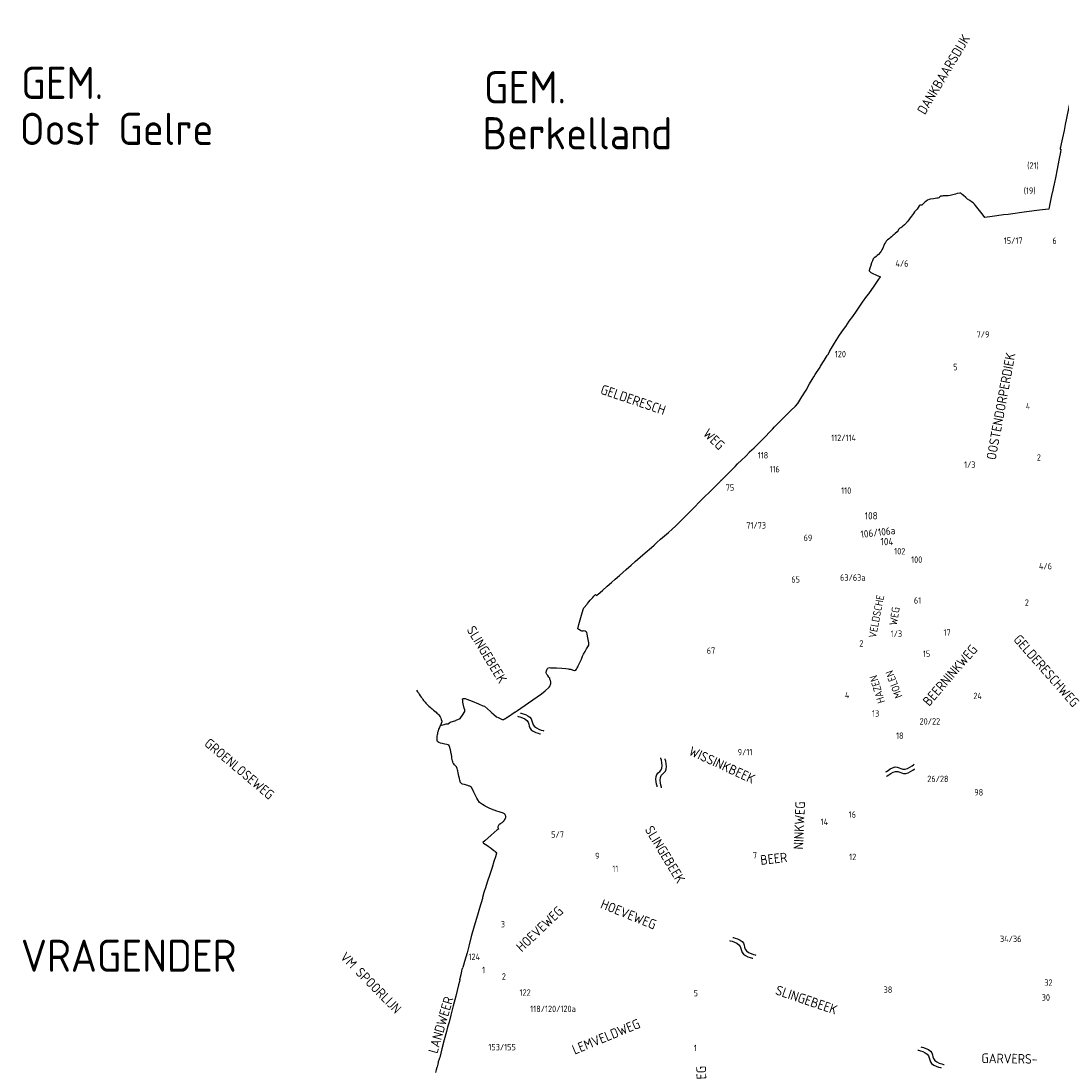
# Model space of a CAD drawing. Extents: x 240000 to 254330, y 435016 to 451025.
# Tile 17 of 25: x 240772 to 244006, y 446990 to 450252. Entities that reach past the tile are written whole.
import ezdxf

# ---------------------------------------------------------------- set-up
doc = ezdxf.new("R2010")
doc.units = 0
doc.header["$LTSCALE"] = 40
doc.header["$MEASUREMENT"] = 0
doc.layers.get('0').update_dxf_attribs({"color": 9, "linetype": 'CONTINUOUS'})
for name, color, linetype in [('ARC-D06WA', 9, 'CONTINUOUS'), ('BOU-D00', 250, 'CONTINUOUS'), ('GRE-K01GG', 9, 'CONTINUOUS'), ('SEM-D01HN', 250, 'CONTINUOUS'), ('SEM-D03ST', 250, 'CONTINUOUS'), ('SEM-D03WA', 250, 'CONTINUOUS'), ('SEM-D04ST', 250, 'CONTINUOUS')]:
    doc.layers.add(name, color=color, linetype=linetype)
doc.layers.get('BOU-D00').off()
doc.styles.add('ISO', font='ISO.shx', dxfattribs={"height": 23})

# ---------------------------------------------------------------- blocks, each defined once
blk = doc.blocks.new('HUIS')
at = {"layer": 'SEM-D01HN', "linetype": 'Continuous', "style": 'ISO'}
blk.add_attdef('HUISNUMMER', (22.2, -8.4), '', height=23, dxfattribs=at)
blk = doc.blocks.new('WAT')
for points in [[(-1.79, 0.36), (-1.72, 0.44), (-1.55, 0.62), (-1.31, 0.84), (-1.05, 1.03), (-0.79, 1.11), (-0.57, 1.03), (-0.38, 0.84), (-0.2, 0.62), (-0.01, 0.44), (0.21, 0.36), (0.47, 0.44), (0.74, 0.62), (0.98, 0.84), (1.15, 1.03), (1.21, 1.11)], [(-1.79, -0.57), (-1.72, -0.49), (-1.55, -0.3), (-1.31, -0.08), (-1.05, 0.1), (-0.79, 0.18), (-0.57, 0.1), (-0.38, -0.08), (-0.2, -0.3), (-0.01, -0.49), (0.21, -0.57), (0.47, -0.49), (0.74, -0.3), (0.98, -0.08), (1.15, 0.1), (1.21, 0.18)]]:
    blk.add_lwpolyline(points)

msp = doc.modelspace()

# ---------------------------------------------------------------- linework, layer by layer
at = {"layer": 'GRE-K01GG'}
for points in [[(244030.4, 450000), (244015.9, 449930.4), (244012.3, 449912.4), (244007.6, 449889.6), (244003.7, 449870.6)], [(244003.7, 449870.6), (244001.2, 449859.8), (244000.7, 449856.7), (244000.3, 449853.9), (244002.6, 449853.5)], [(243998.2, 449830.2), (243996.4, 449820.1), (243991.1, 449791.4), (243985.5, 449764.6), (243982.5, 449750.7), (243981.5, 449745.8)], [(244000, 449839.2), (243998.2, 449830.2)], [(244000.3, 449840.7), (244000, 449839.2)], [(244002.6, 449853.5), (244001, 449844.1), (244000.3, 449840.7)], [(243981.5, 449745.8), (243979.5, 449736.6), (243977.4, 449726.8), (243975.4, 449717.7), (243974.8, 449715.1), (243971.3, 449699.4), (243969.7, 449689), (243967.7, 449679.2)], [(243824.4, 449649.5), (243789.3, 449645.2), (243766, 449641.6), (243757.9, 449652.9), (243745.1, 449668.9), (243737.7, 449679.2), (243733.7, 449683.3), (243729.7, 449686.9), (243725.2, 449690.1), (243719.8, 449694.4), (243712.8, 449699.1), (243707.3, 449703.7), (243700.1, 449709.9), (243695.5, 449713.6), (243691.9, 449716.8), (243691.2, 449716.8), (243688.8, 449716.8), (243680.3, 449716.4), (243674.7, 449714.6), (243667, 449712.4), (243658.1, 449709.9), (243652.4, 449709.1), (243646.7, 449708.7), (243636.5, 449708.8), (243633.2, 449708.4), (243629.8, 449708), (243626.1, 449705.9), (243623, 449702.7), (243620.3, 449702.2), (243618.2, 449702), (243617.2, 449701.9), (243606.3, 449700), (243596.2, 449698.9), (243593, 449697.9), (243588.5, 449695.4), (243583.1, 449691.8), (243580.1, 449689.2), (243574.6, 449684.1), (243570.1, 449680.4), (243566.5, 449680), (243564, 449679.8), (243562.2, 449677.5), (243559, 449672.7), (243555.7, 449668), (243552.1, 449663.6), (243548.1, 449658.8), (243544.5, 449653.8), (243541.5, 449649.8), (243538.5, 449645.3), (243534.5, 449640.2)], [(243964.8, 449667.7), (243964.5, 449667.7), (243936, 449664.2), (243896, 449658.9), (243838.7, 449651.2), (243824.4, 449649.5)], [(243967.7, 449679.2), (243965.9, 449672.8), (243964.9, 449668.3), (243964.8, 449667.7)], [(243534.5, 449640.2), (243530.3, 449634.5), (243524.8, 449628.6)], [(243523.1, 449626.3), (243521.6, 449624.3), (243516.7, 449619.2), (243511.1, 449614.6), (243508.2, 449611.6), (243505.5, 449609.5), (243502.3, 449608.1), (243500.5, 449606.2), (243498.4, 449604.2), (243497.2, 449601.2), (243493.7, 449596.7), (243488.1, 449592.1), (243484.5, 449588.8), (243481.6, 449586.7), (243475.9, 449581.9), (243471.7, 449578.8), (243468.7, 449575.8), (243464.1, 449572.1), (243460.2, 449567.6), (243457.2, 449563.7), (243454.9, 449559.4), (243452.9, 449555), (243449.4, 449546.6), (243446.5, 449541), (243443.8, 449536.9), (243440.9, 449532.6), (243435.7, 449526.8), (243432.2, 449523.8), (243428.6, 449520.4), (243424.1, 449517.4), (243422, 449516.2), (243419.6, 449513.2), (243417.2, 449507.2), (243414.6, 449500.4), (243410.8, 449489.2)], [(243523.6, 449626.9), (243523.1, 449626.3)], [(243524.8, 449628.6), (243523.6, 449626.9)], [(243409, 449483.7), (243406.6, 449476.9)], [(243406.6, 449476.9), (243406.8, 449476.2)], [(243406.8, 449476.2), (243409.2, 449473.9), (243412.4, 449470.8), (243416.6, 449468.6), (243429.9, 449462.5), (243442.1, 449457)], [(243410.2, 449487.3), (243409, 449483.7)], [(243410.8, 449489.2), (243410.2, 449487.3)], [(243345.2, 449319), (243356.1, 449334.5), (243367.4, 449350.6), (243386.6, 449378.2), (243400, 449397.2), (243405.4, 449404.8), (243422, 449428.7), (243434.8, 449447.1), (243442.1, 449457)], [(243284.8, 449226.9), (243289.7, 449235.1), (243289.7, 449235.1), (243299.5, 449250.9), (243314.7, 449275.9), (243327.5, 449293.8), (243334, 449303), (243345.2, 449319)], [(243255.6, 449179.2), (243266.6, 449197.3), (243276.7, 449213.3), (243277.3, 449214.2)], [(243284.8, 449226.9), (243277.3, 449214.2)], [(243234.9, 449146.9), (243238.9, 449153.7), (243254.2, 449176.7), (243255.6, 449179.2)], [(243230, 449138.6), (243234.9, 449146.9)], [(243121.9, 449000), (243122.4, 449000.5), (243144.1, 449022.1), (243158.4, 449037), (243163.5, 449041.6), (243177.8, 449055.6), (243185.5, 449064), (243197.8, 449084), (243211.1, 449105.4), (243221.7, 449124.6), (243230, 449138.6)], [(243099.6, 448976.3), (243106.4, 448983.4)], [(243106.4, 448983.4), (243112.6, 448990.9), (243121.9, 449000)], [(243035.6, 448913), (243049.1, 448926.1), (243067.1, 448943.7), (243082.6, 448959.3), (243099.6, 448976.3)], [(242990.6, 448868.3), (242998.2, 448876), (243010.5, 448887.6), (243023.3, 448900.4), (243035.5, 448912.8), (243035.6, 448913)], [(242982.4, 448860.1), (242947.9, 448825.6), (242947.1, 448824.8)], [(242989.4, 448867.1), (242982.4, 448860.1)], [(242989.4, 448867.1), (242990.6, 448868.3)], [(242917.6, 448795.6), (242945, 448822.7)], [(242946.4, 448824.1), (242945, 448822.7)], [(242947, 448824.7), (242946.4, 448824.1)], [(242947.1, 448824.8), (242947, 448824.7)], [(242723.5, 448610.5), (242738.4, 448623.6), (242747.5, 448631.6), (242758.9, 448641.6), (242770.9, 448652.1), (242782.9, 448662.6), (242795.2, 448673.4), (242804.9, 448682.4), (242814.8, 448692.2), (242823.1, 448700.6), (242832.7, 448710.2), (242843.6, 448721.2), (242859.1, 448736.6), (242867.2, 448744.8), (242876.9, 448754.6), (242891.2, 448769), (242914.6, 448792.6)], [(242914.6, 448792.6), (242917.6, 448795.6)], [(242564.6, 448471), (242578.3, 448483), (242592.8, 448495.8), (242605.8, 448507.3), (242618.1, 448518), (242631, 448529.4), (242651.4, 448547.4), (242667.3, 448561.3), (242680.1, 448572.5), (242695.8, 448586.2), (242717.9, 448605.7)], [(242717.9, 448605.7), (242723.5, 448610.5)], [(242531.5, 448441.7), (242540.2, 448452.2), (242548.8, 448461.2), (242551.5, 448465.3)], [(242551.5, 448465.3), (242556.8, 448469.8)], [(242556.8, 448469.8), (242559.8, 448466.7)], [(242559.8, 448466.7), (242561.7, 448468.3)], [(242561.7, 448468.3), (242564.6, 448471)], [(242517, 448356.4), (242515, 448356), (242513.7, 448355.9), (242509.7, 448358), (242504.4, 448361.6), (242501.8, 448363.8), (242505.3, 448377.3), (242513.5, 448406.2), (242518.5, 448423.8), (242520.3, 448428.8), (242531.1, 448440.5)], [(242531.1, 448440.5), (242531.5, 448441.7)], [(242524.6, 448356), (242519.2, 448357), (242517, 448356.4)], [(242513, 448269.7), (242516.6, 448278.6), (242519.6, 448284.7), (242524.5, 448293.1), (242529.1, 448301.2), (242532.4, 448307.2), (242535.8, 448312.5), (242536.4, 448319.9), (242534.3, 448330.1), (242531.8, 448340.7), (242530.5, 448348.2), (242529.7, 448351.7), (242527.7, 448354.6), (242524.6, 448356)], [(242492.5, 448233.8), (242495, 448234.8), (242497.3, 448238.2), (242499.4, 448241.8), (242501.7, 448245.7), (242502.5, 448248.7), (242512, 448267.3), (242513, 448269.7)], [(242307.8, 448105.4), (242313.8, 448109.4), (242348, 448133.6), (242388.5, 448162), (242399.8, 448170.9), (242411.3, 448181.3), (242412.2, 448182.2), (242415.3, 448186.3), (242416.8, 448190), (242417.5, 448193.3), (242417.5, 448197.9), (242417.1, 448202.7), (242415.1, 448207.1), (242414.2, 448210.2), (242411.8, 448213.4), (242408.2, 448218.6), (242405.6, 448222.1), (242404.6, 448223.3), (242403.6, 448228), (242404.8, 448233), (242406.1, 448238.2), (242407, 448240.6), (242408.6, 448241.1), (242413.5, 448243.2), (242416.6, 448242.7), (242421.1, 448242.3), (242425.2, 448242), (242435.2, 448241.8), (242452.4, 448241.2), (242464.1, 448240.3), (242471.8, 448239.2), (242474.6, 448238.6), (242476.1, 448238.3)], [(242476.1, 448238.3), (242479.5, 448237.7), (242484.5, 448236.3)], [(242484.5, 448236.3), (242484.9, 448236.2)], [(242484.9, 448236.2), (242487.2, 448235.5), (242491.6, 448234.1)], [(242491.6, 448234.1), (242492.5, 448233.8)], [(242000, 448172.6), (242003.3, 448168.1), (242006.3, 448164.1), (242009.2, 448160.1), (242012.3, 448155.6), (242015.3, 448151.5), (242018.1, 448147.6), (242020.5, 448144.2), (242022.6, 448141.3), (242025.6, 448137.5), (242027.4, 448135.3), (242029.6, 448132.6)], [(242029.6, 448132.6), (242030.5, 448131.5)], [(242030.5, 448131.5), (242034.2, 448127.5), (242036.8, 448124.8), (242039.1, 448122.8)], [(242123.4, 448079.4), (242136.6, 448084.5), (242145.1, 448098.6), (242148.8, 448104), (242150.4, 448106.8), (242150.7, 448111.5), (242148.9, 448116.9), (242145.3, 448130), (242144, 448135.1), (242144.2, 448140.3), (242143.5, 448145.8), (242146.1, 448146.7), (242151.3, 448146.7), (242157, 448145.1), (242173.7, 448138.3), (242193.3, 448130.8), (242206.9, 448124.6), (242211.3, 448123), (242230.7, 448106.1), (242233.5, 448103.7), (242234.4, 448102.8)], [(242039.1, 448122.8), (242042.7, 448119.6), (242046.1, 448116.8), (242049.1, 448114.4), (242053.1, 448111.1), (242057.1, 448107.9), (242061.4, 448104.2), (242064.1, 448101.5), (242067.2, 448099.1), (242070, 448096.3), (242071.9, 448093), (242074.2, 448090), (242076.1, 448085.8), (242077.5, 448081.7), (242078.6, 448078.3), (242079.1, 448077.1), (242078.9, 448074.8), (242076.7, 448069.2), (242075.7, 448066.4), (242075.1, 448064.4), (242074.6, 448063.2), (242074.4, 448062.7)], [(242234.4, 448102.8), (242234.5, 448102.8)], [(242234.5, 448102.8), (242240, 448098), (242240.7, 448097.4)], [(242240.7, 448097.4), (242249, 448090.2), (242253.8, 448087.6), (242262, 448084.3), (242266.3, 448082), (242270.7, 448082), (242273.7, 448083.4), (242274.2, 448083.7)], [(242282.9, 448089), (242307.4, 448105.2)], [(242307.4, 448105.2), (242307.8, 448105.4)], [(242074.2, 448062), (242078, 448064), (242082.3, 448065.4)], [(242082.3, 448065.4), (242086.5, 448066.7), (242093, 448068), (242099, 448068.5), (242105.2, 448073.5), (242122.6, 448079.1), (242123.4, 448079.4)], [(242274.2, 448083.7), (242276.8, 448084.9), (242282.4, 448088.7)], [(242282.4, 448088.7), (242282.9, 448089)], [(242099.9, 448002.4), (242098.8, 448002.7), (242094.7, 448003.8), (242088.6, 448005.5), (242080.5, 448007.3), (242074.6, 448008.7), (242069.4, 448010.4), (242066.7, 448011.9), (242065.4, 448013.7), (242064.4, 448016.4), (242064.4, 448019.1), (242064.2, 448021.9), (242064.3, 448023.8), (242064.5, 448029.2), (242065.5, 448035.1), (242066.3, 448038.1), (242067.2, 448041.9), (242068.5, 448046.5), (242070.2, 448051.3), (242072.5, 448057.4), (242074.2, 448062)], [(242074.4, 448062.7), (242074.2, 448062)], [(242100.3, 448002.2), (242099.9, 448002.4)], [(242101.8, 448001.9), (242100.3, 448002.2)], [(242102.3, 448000), (242101.8, 448001.9)], [(242102.8, 447998.2), (242102.3, 448000)], [(242109.4, 447973.5), (242108.5, 447976.5), (242105.8, 447987.4), (242102.8, 447998.2)], [(242109.7, 447970.2), (242109.4, 447973.5)], [(242109.9, 447967.6), (242109.7, 447970.2)], [(242113, 447949.8), (242112.3, 447953.6), (242111.3, 447957.1), (242110.4, 447961.6), (242109.9, 447966.2), (242109.9, 447967.6)], [(242114.5, 447946.2), (242113, 447949.8)], [(242121.7, 447937.5), (242120.5, 447939.1), (242118.8, 447941), (242116.4, 447943.6), (242114.5, 447946.2)], [(242124.3, 447935), (242121.7, 447937.5)], [(242126.9, 447929.2), (242124.3, 447935)], [(242127.5, 447925.4), (242126.9, 447929.2)], [(242137.8, 447884.9), (242136.4, 447887.3), (242135.6, 447890.7), (242135.4, 447891.9), (242133.8, 447898.7), (242132.1, 447905.9), (242129.9, 447915.9), (242128.4, 447922.3), (242127.5, 447925.4)], [(242137.8, 447884.9), (242140.1, 447883.2), (242142.6, 447881.9), (242148.1, 447880.5), (242154.3, 447878.6), (242159.3, 447877.2), (242162.9, 447875.7)], [(242214.4, 447812.3), (242213.7, 447812.6), (242210.3, 447814.2), (242205.2, 447817.4), (242202, 447819.4), (242198.8, 447821.9), (242196.5, 447824.2), (242191.5, 447832.3), (242188.3, 447837.7), (242184.2, 447845.1), (242178.8, 447856.2), (242172.5, 447869.4), (242171.5, 447871.1), (242170.1, 447872), (242168.5, 447873.3), (242166.2, 447874.2), (242164.5, 447875), (242162.9, 447875.7)], [(242214.4, 447812.3), (242218.9, 447810.1), (242225, 447807.4), (242232.4, 447804.3), (242236.3, 447802.8)], [(242236.3, 447802.8), (242236.8, 447802.6)], [(242236.8, 447802.6), (242240.4, 447801.2), (242249.1, 447798.2), (242255.8, 447795.9), (242262.8, 447794.1), (242266.1, 447793), (242268.4, 447791.8), (242270.7, 447790.5), (242272.7, 447789.3), (242275.1, 447787.2), (242276, 447784.6), (242276.5, 447782.4), (242276.7, 447779.1), (242276.6, 447776.7), (242275.5, 447774.2), (242274, 447771.2), (242272.7, 447768.2), (242271.8, 447766.5), (242270.3, 447764.6)], [(242253.6, 447748.6), (242253.6, 447748.3), (242253.6, 447746.2), (242253.7, 447744.3), (242255.8, 447742.3), (242251, 447738.4), (242232.9, 447722.2), (242212.3, 447704.4), (242206.9, 447700), (242208.8, 447697.5), (242214.1, 447694.2), (242218.6, 447691.2), (242222.7, 447688.2), (242228.9, 447683.7), (242234, 447679.8), (242240.7, 447674.6), (242242.3, 447673.3), (242245, 447671.3), (242248.7, 447668.6), (242249.7, 447667.7), (242249.3, 447666.5), (242245.6, 447655.3), (242241, 447640.1), (242235.2, 447621.9), (242228.4, 447600.5), (242228.2, 447600)], [(242256, 447754.2), (242254.7, 447752.6), (242253.8, 447750), (242253.6, 447748.6)], [(242256.4, 447754.7), (242256, 447754.2)], [(242261.7, 447759), (242259.2, 447757), (242258.3, 447756.4), (242256.8, 447755.1), (242256.4, 447754.7)], [(242261.7, 447759), (242262.2, 447758.4)], [(242269.3, 447763.6), (242268, 447762.4), (242265.5, 447760.5), (242263.7, 447759.6), (242262.2, 447758.4)], [(242270.3, 447764.6), (242270.2, 447764.4), (242269.3, 447763.6)], [(242228.2, 447600), (242220.5, 447576.6), (242215, 447558.8), (242212.1, 447550.5), (242210, 447544.1), (242205.6, 447528.5), (242205, 447525.6)], [(242201.1, 447512.3), (242199.2, 447505.7), (242194.1, 447487.9)], [(242205, 447525.6), (242201.1, 447512.3)], [(242194.1, 447487.9), (242190, 447474), (242180, 447439.8), (242170.5, 447407.2), (242162.7, 447377.8), (242157.9, 447357.1)], [(242157.9, 447357.1), (242149.7, 447329.8), (242146.6, 447318.8), (242144.4, 447310.9)], [(242135.4, 447273.6), (242136.3, 447277.2), (242137.5, 447281.7)], [(242137.5, 447281.7), (242139.5, 447289.8), (242141.1, 447299.9)], [(242141.1, 447299.9), (242142.8, 447305.8), (242143.6, 447308.1)], [(242143.6, 447308.1), (242144.4, 447310.9)], [(242133.8, 447268.1), (242131.1, 447256.8), (242122.8, 447222.3), (242114.7, 447191.8), (242111.5, 447179.9), (242107.1, 447163), (242101.5, 447141.7), (242097.2, 447125.5), (242093.8, 447112.4), (242086.7, 447086.2), (242079.1, 447058.4), (242072.7, 447031.9)], [(242135.2, 447272.8), (242133.8, 447268.1)], [(242135.2, 447272.8), (242135.4, 447273.6)], [(242070.8, 447026.7), (242070.5, 447025.8), (242068.2, 447017.8), (242068, 447016.8)], [(242070.9, 447027.3), (242070.8, 447026.7)], [(242072.7, 447031.9), (242070.9, 447027.3)], [(242063.8, 447000), (242061.9, 446993.3), (242059.6, 446984.4)], [(242064.7, 447003), (242063.8, 447000)], [(242065.6, 447006.7), (242064.7, 447003)], [(242067.8, 447016.1), (242066.6, 447010.9), (242065.6, 447006.7)], [(242068, 447016.8), (242067.8, 447016.1)]]:
    msp.add_lwpolyline(points, dxfattribs=at)

# ---------------------------------------------------------------- block references
at = {"layer": 'ARC-D06WA', "yscale": 15}
for p, xscale, zscale, rotation in [((242358.3, 448060.5), 30, 30, 315.6031039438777), ((242766.6, 447923.6), 30, 30, 75.97041914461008), ((243513, 447921.1), 30.00000000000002, 30.00000000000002, 8.128326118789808), ((243017.5, 447363.3), 30, 30, 315.6031039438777), ((243602.5, 447023.2), 30, 30, 315.6031039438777)]:
    msp.add_blockref('WAT', p, dxfattribs=dict(at, xscale=xscale, zscale=zscale, rotation=rotation))
at = {"layer": 'BOU-D00'}
ref = msp.add_blockref('HUIS', (243970.5, 449769.7), dxfattribs=dict(at, rotation=359.986388))
ref.add_attrib('HUISNUMMER', '(21)', (243897.9, 449793), dxfattribs={"layer": 'SEM-D01HN', "height": 20, "rotation": 359.9864, "style": 'ISO'})
ref = msp.add_blockref('HUIS', (243959.7, 449711.2), dxfattribs=dict(at, rotation=359.986388))
ref.add_attrib('HUISNUMMER', '(19)', (243887.1, 449715), dxfattribs={"layer": 'SEM-D01HN', "height": 20, "rotation": 359.9864, "style": 'ISO'})
ref = msp.add_blockref('HUIS', (243924, 449553.4), dxfattribs=at)
ref.add_attrib('HUISNUMMER', '15/17', (243825.2, 449559.7), dxfattribs={"layer": 'SEM-D01HN', "height": 20, "style": 'ISO'})
ref = msp.add_blockref('HUIS', (243976.6, 449599.5), dxfattribs=at)
ref.add_attrib('HUISNUMMER', '6', (243976.1, 449559.6), dxfattribs={"layer": 'SEM-D01HN', "height": 20, "style": 'ISO'})
ref = msp.add_blockref('HUIS', (243464.9, 449497.6), dxfattribs=at)
ref.add_attrib('HUISNUMMER', '4/6', (243488.4, 449488.6), dxfattribs={"layer": 'SEM-D01HN', "height": 20, "style": 'ISO'})
ref = msp.add_blockref('HUIS', (243767.2, 449240.5), dxfattribs=at)
ref.add_attrib('HUISNUMMER', '7/9', (243740.6, 449268.4), dxfattribs={"layer": 'SEM-D01HN', "height": 20, "style": 'ISO'})
ref = msp.add_blockref('HUIS', (243281.8, 449200.1), dxfattribs=at)
ref.add_attrib('HUISNUMMER', '120', (243300.2, 449207.3), dxfattribs={"layer": 'SEM-D01HN', "height": 20, "style": 'ISO'})
ref = msp.add_blockref('HUIS', (243701.1, 449209.5), dxfattribs=at)
ref.add_attrib('HUISNUMMER', '5', (243668.2, 449167), dxfattribs={"layer": 'SEM-D01HN', "height": 20, "style": 'ISO'})
ref = msp.add_blockref('HUIS', (243870.2, 449054.1), dxfattribs=at)
ref.add_attrib('HUISNUMMER', '4', (243893.7, 449045.1), dxfattribs={"layer": 'SEM-D01HN', "height": 20, "style": 'ISO'})
ref = msp.add_blockref('HUIS', (243247.4, 448958.2), dxfattribs=at)
ref.add_attrib('HUISNUMMER', '112/114', (243288.9, 448946.9), dxfattribs={"layer": 'SEM-D01HN', "height": 20, "style": 'ISO'})
ref = msp.add_blockref('HUIS', (243054.7, 448867.7), dxfattribs=at)
ref.add_attrib('HUISNUMMER', '118', (243060.7, 448892.7), dxfattribs={"layer": 'SEM-D01HN', "height": 20, "style": 'ISO'})
ref = msp.add_blockref('HUIS', (243757.1, 448835.5), dxfattribs=at)
ref.add_attrib('HUISNUMMER', '1/3', (243701.8, 448863.5), dxfattribs={"layer": 'SEM-D01HN', "height": 20, "style": 'ISO'})
ref = msp.add_blockref('HUIS', (243963.9, 448904.1), dxfattribs=at)
ref.add_attrib('HUISNUMMER', '2', (243927.8, 448886.1), dxfattribs={"layer": 'SEM-D01HN', "height": 20, "style": 'ISO'})
ref = msp.add_blockref('HUIS', (243074.7, 448845.3), dxfattribs=at)
ref.add_attrib('HUISNUMMER', '116', (243097.1, 448849.5), dxfattribs={"layer": 'SEM-D01HN', "height": 20, "style": 'ISO'})
ref = msp.add_blockref('HUIS', (242975.8, 448834.4), dxfattribs=at)
ref.add_attrib('HUISNUMMER', '75', (242961.1, 448792.7), dxfattribs={"layer": 'SEM-D01HN', "height": 20, "style": 'ISO'})
ref = msp.add_blockref('HUIS', (243296.6, 448792), dxfattribs=at)
ref.add_attrib('HUISNUMMER', '110', (243320.1, 448783), dxfattribs={"layer": 'SEM-D01HN', "height": 20, "style": 'ISO'})
ref = msp.add_blockref('HUIS', (243373, 448695.4), dxfattribs=at)
ref.add_attrib('HUISNUMMER', '108', (243393.2, 448703.3), dxfattribs={"layer": 'SEM-D01HN', "height": 23, "style": 'ISO'})
ref = msp.add_blockref('HUIS', (243000.8, 448696.2), dxfattribs=at)
ref.add_attrib('HUISNUMMER', '71/73', (243025, 448675), dxfattribs={"layer": 'SEM-D01HN', "height": 20, "style": 'ISO'})
ref = msp.add_blockref('HUIS', (243257.5, 448624.9), dxfattribs=at)
ref.add_attrib('HUISNUMMER', '69', (243203.1, 448636.3), dxfattribs={"layer": 'SEM-D01HN', "height": 20, "style": 'ISO'})
ref = msp.add_blockref('HUIS', (243358.5, 448651.1), dxfattribs=dict(at, rotation=6.813363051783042))
ref.add_attrib('HUISNUMMER', '106/106a', (243381.6, 448645.4), dxfattribs={"layer": 'SEM-D01HN', "height": 23, "rotation": 6.8134, "style": 'ISO'})
ref = msp.add_blockref('HUIS', (243433.1, 448609.5), dxfattribs=at)
ref.add_attrib('HUISNUMMER', '104', (243442.2, 448623.2), dxfattribs={"layer": 'SEM-D01HN', "height": 23, "style": 'ISO'})
ref = msp.add_blockref('HUIS', (243465.8, 448589.9), dxfattribs=at)
ref.add_attrib('HUISNUMMER', '102', (243484.8, 448594.6), dxfattribs={"layer": 'SEM-D01HN', "height": 20, "style": 'ISO'})
ref = msp.add_blockref('HUIS', (243516.7, 448561.9), dxfattribs=at)
ref.add_attrib('HUISNUMMER', '100', (243537.3, 448568.5), dxfattribs={"layer": 'SEM-D01HN', "height": 20, "style": 'ISO'})
ref = msp.add_blockref('HUIS', (243910.9, 448557.2), dxfattribs=at)
ref.add_attrib('HUISNUMMER', '4/6', (243934.4, 448548.3), dxfattribs={"layer": 'SEM-D01HN', "height": 20, "style": 'ISO'})
ref = msp.add_blockref('HUIS', (243222.3, 448535.1), dxfattribs=at)
ref.add_attrib('HUISNUMMER', '65', (243164.9, 448507), dxfattribs={"layer": 'SEM-D01HN', "height": 20, "style": 'ISO'})
ref = msp.add_blockref('HUIS', (243457.5, 448529.1), dxfattribs=at)
ref.add_attrib('HUISNUMMER', '63/63a', (243316.4, 448512.8), dxfattribs={"layer": 'SEM-D01HN', "height": 20, "style": 'ISO'})
ref = msp.add_blockref('HUIS', (243540.8, 448480.5), dxfattribs=at)
ref.add_attrib('HUISNUMMER', '61', (243545.9, 448441.9), dxfattribs={"layer": 'SEM-D01HN', "height": 20, "style": 'ISO'})
ref = msp.add_blockref('HUIS', (243866.9, 448443.9), dxfattribs=at)
ref.add_attrib('HUISNUMMER', '2', (243890.5, 448434.9), dxfattribs={"layer": 'SEM-D01HN', "height": 20, "style": 'ISO'})
ref = msp.add_blockref('HUIS', (243462.5, 448325.3), dxfattribs=at)
ref.add_attrib('HUISNUMMER', '1/3', (243473.7, 448338.3), dxfattribs={"layer": 'SEM-D01HN', "height": 20, "style": 'ISO'})
ref = msp.add_blockref('HUIS', (243680.2, 448331.1), dxfattribs=at)
ref.add_attrib('HUISNUMMER', '17', (243637.9, 448342.3), dxfattribs={"layer": 'SEM-D01HN', "height": 20, "style": 'ISO'})
ref = msp.add_blockref('HUIS', (243415.6, 448318.3), dxfattribs=at)
ref.add_attrib('HUISNUMMER', '2', (243376.3, 448308), dxfattribs={"layer": 'SEM-D01HN', "height": 20, "style": 'ISO'})
ref = msp.add_blockref('HUIS', (242878.7, 448294.7), dxfattribs=at)
ref.add_attrib('HUISNUMMER', '67', (242902.2, 448285.7), dxfattribs={"layer": 'SEM-D01HN', "height": 20, "style": 'ISO'})
ref = msp.add_blockref('HUIS', (243554.2, 448311.7), dxfattribs=at)
ref.add_attrib('HUISNUMMER', '15', (243574, 448276.1), dxfattribs={"layer": 'SEM-D01HN', "height": 20, "style": 'ISO'})
ref = msp.add_blockref('HUIS', (243307.9, 448156.4), dxfattribs=at)
ref.add_attrib('HUISNUMMER', '4', (243331.5, 448147.4), dxfattribs={"layer": 'SEM-D01HN', "height": 20, "style": 'ISO'})
ref = msp.add_blockref('HUIS', (243707.2, 448154), dxfattribs=at)
ref.add_attrib('HUISNUMMER', '24', (243730.7, 448145), dxfattribs={"layer": 'SEM-D01HN', "height": 20, "style": 'ISO'})
ref = msp.add_blockref('HUIS', (243461.8, 448121.8), dxfattribs=at)
ref.add_attrib('HUISNUMMER', '13', (243415.8, 448090.6), dxfattribs={"layer": 'SEM-D01HN', "height": 20, "style": 'ISO'})
ref = msp.add_blockref('HUIS', (243569.2, 448109.4), dxfattribs=at)
ref.add_attrib('HUISNUMMER', '20/22', (243563.5, 448066), dxfattribs={"layer": 'SEM-D01HN', "height": 20, "style": 'ISO'})
ref = msp.add_blockref('HUIS', (243479.8, 448054.5), dxfattribs=at)
ref.add_attrib('HUISNUMMER', '18', (243490.5, 448021.4), dxfattribs={"layer": 'SEM-D01HN', "height": 20, "style": 'ISO'})
ref = msp.add_blockref('HUIS', (243087.1, 447976.9), dxfattribs=at)
ref.add_attrib('HUISNUMMER', '9/11', (242998.5, 447970.3), dxfattribs={"layer": 'SEM-D01HN', "height": 20, "style": 'ISO'})
ref = msp.add_blockref('HUIS', (243667, 447943.9), dxfattribs=at)
ref.add_attrib('HUISNUMMER', '26/28', (243587.4, 447887.2), dxfattribs={"layer": 'SEM-D01HN', "height": 20, "style": 'ISO'})
ref = msp.add_blockref('HUIS', (243760.8, 447887.4), dxfattribs=at)
ref.add_attrib('HUISNUMMER', '98', (243733.5, 447845.3), dxfattribs={"layer": 'SEM-D01HN', "height": 20, "style": 'ISO'})
ref = msp.add_blockref('HUIS', (243256.7, 447800.7), dxfattribs=at)
ref.add_attrib('HUISNUMMER', '14', (243256.1, 447753.7), dxfattribs={"layer": 'SEM-D01HN', "height": 20, "style": 'ISO'})
ref = msp.add_blockref('HUIS', (243319.5, 447785.4), dxfattribs=at)
ref.add_attrib('HUISNUMMER', '16', (243343.1, 447776.4), dxfattribs={"layer": 'SEM-D01HN', "height": 20, "style": 'ISO'})
ref = msp.add_blockref('HUIS', (242413.4, 447692.1), dxfattribs=at)
ref.add_attrib('HUISNUMMER', '5/7', (242418.9, 447714.6), dxfattribs={"layer": 'SEM-D01HN', "height": 20, "style": 'ISO'})
ref = msp.add_blockref('HUIS', (242531.6, 447656.8), dxfattribs=at)
ref.add_attrib('HUISNUMMER', '9', (242555.2, 447647.8), dxfattribs={"layer": 'SEM-D01HN', "height": 20, "style": 'ISO'})
ref = msp.add_blockref('HUIS', (243022.1, 447659.3), dxfattribs=at)
ref.add_attrib('HUISNUMMER', '7', (243045.6, 447650.3), dxfattribs={"layer": 'SEM-D01HN', "height": 20, "style": 'ISO'})
ref = msp.add_blockref('HUIS', (243321.5, 447653.6), dxfattribs=at)
ref.add_attrib('HUISNUMMER', '12', (243345, 447644.7), dxfattribs={"layer": 'SEM-D01HN', "height": 20, "style": 'ISO'})
ref = msp.add_blockref('HUIS', (242589.8, 447593.1), dxfattribs=at)
ref.add_attrib('HUISNUMMER', '11', (242609, 447607.7), dxfattribs={"layer": 'SEM-D01HN', "height": 20, "style": 'ISO'})
ref = msp.add_blockref('HUIS', (242296.1, 447441.9), dxfattribs=at)
ref.add_attrib('HUISNUMMER', '3', (242262.5, 447435.6), dxfattribs={"layer": 'SEM-D01HN', "height": 20, "style": 'ISO'})
ref = msp.add_blockref('HUIS', (243789.7, 447399), dxfattribs=at)
ref.add_attrib('HUISNUMMER', '34/36', (243813.3, 447390), dxfattribs={"layer": 'SEM-D01HN', "height": 20, "style": 'ISO'})
ref = msp.add_blockref('HUIS', (242185.1, 447314.3), dxfattribs=at)
ref.add_attrib('HUISNUMMER', '124', (242162.1, 447334.5), dxfattribs={"layer": 'SEM-D01HN', "height": 20, "style": 'ISO'})
ref = msp.add_blockref('HUIS', (242185.1, 447314.3), dxfattribs=at)
ref.add_attrib('HUISNUMMER', '1', (242204.1, 447293.3), dxfattribs={"layer": 'SEM-D01HN', "height": 20, "style": 'ISO'})
ref = msp.add_blockref('HUIS', (242249, 447258), dxfattribs=at)
ref.add_attrib('HUISNUMMER', '2', (242265.6, 447273.1), dxfattribs={"layer": 'SEM-D01HN', "height": 20, "style": 'ISO'})
ref = msp.add_blockref('HUIS', (243428.3, 447241.2), dxfattribs=at)
ref.add_attrib('HUISNUMMER', '38', (243451.8, 447232.2), dxfattribs={"layer": 'SEM-D01HN', "height": 20, "style": 'ISO'})
ref = msp.add_blockref('HUIS', (243927.7, 447263.2), dxfattribs=at)
ref.add_attrib('HUISNUMMER', '32', (243951.2, 447254.2), dxfattribs={"layer": 'SEM-D01HN', "height": 20, "style": 'ISO'})
ref = msp.add_blockref('HUIS', (242313.9, 447206.4), dxfattribs=at)
ref.add_attrib('HUISNUMMER', '122', (242320.7, 447223.3), dxfattribs={"layer": 'SEM-D01HN', "height": 20, "style": 'ISO'})
ref = msp.add_blockref('HUIS', (242844.1, 447201.7), dxfattribs=at)
ref.add_attrib('HUISNUMMER', '5', (242861.6, 447221.4), dxfattribs={"layer": 'SEM-D01HN', "height": 20, "style": 'ISO'})
ref = msp.add_blockref('HUIS', (243923.8, 447198.6), dxfattribs=at)
ref.add_attrib('HUISNUMMER', '30', (243943, 447208), dxfattribs={"layer": 'SEM-D01HN', "height": 20, "style": 'ISO'})
ref = msp.add_blockref('HUIS', (242330.3, 447181.6), dxfattribs=at)
ref.add_attrib('HUISNUMMER', '118/120/120a', (242353.9, 447172.6), dxfattribs={"layer": 'SEM-D01HN', "height": 20, "style": 'ISO'})
ref = msp.add_blockref('HUIS', (242303, 447033.3), dxfattribs=at)
ref.add_attrib('HUISNUMMER', '153/155', (242223.8, 447053.6), dxfattribs={"layer": 'SEM-D01HN', "height": 20, "style": 'ISO'})
ref = msp.add_blockref('HUIS', (242839.2, 447035.2), dxfattribs=at)
ref.add_attrib('HUISNUMMER', '1', (242861.8, 447051.1), dxfattribs={"layer": 'SEM-D01HN', "height": 20, "style": 'ISO'})

# ---------------------------------------------------------------- texts
at = {"layer": 'SEM-D03ST', "style": 'ISO'}
for s, height, rotation, p in [('DANKBAARSDIJK', 30, 59.2984, (243580.1, 449959.2)), ('OOSTENDORPERDIEK', 30, 79.507, (243800, 448886.5)), ('GELDERESCH', 30, 341.1988, (242569.6, 449094.8)), ('WEG', 30, 316.1148, (242888.1, 448966.9)), ('VELDSCHE', 24, 78.8365, (243427.9, 448333.2)), ('WEG', 24, 80.6185, (243492.7, 448372.5)), ('BEERNINKWEG', 30, 49.1967, (243593.4, 448121)), ('GELDERESCHWEG', 30, 311.359, (243853.3, 448329.1)), ('HAZEN', 24, 107.1175, (243456.7, 448136.4)), ('MOLEN', 24, 110.7776, (243510.8, 448153.6)), ('GROENLOSEWEG', 30, 319.7818, (241338.7, 448002.9)), ('NINKWEG', 30, 87.5681, (243201.8, 447677.3)), ('BEER', 30, 6.4886, (243070.4, 447629.6)), ('HOEVEWEG', 30, 43.5822, (242327.6, 447357.4)), ('HOEVEWEG', 30, 338.0018, (242569.5, 447496.6)), ('VM SPOORLIJN', 30, 314.6886, (241761.1, 447341.3)), ('LANDWEER', 30, 73.7674, (242065.1, 447041.7)), ('LEMVELDWEG', 30, 22.313, (242491.9, 447040.1)), ('NINKWEG', 30, 92.2248, (242905.1, 446856.7)), ('GARVERS-', 30, 359.2132, (243755.5, 447014.2))]:
    msp.add_text(s, height=height, rotation=rotation, dxfattribs=at).set_placement(p)
at = {"layer": 'SEM-D03WA', "style": 'ISO'}
for s, rotation, p in [('SLINGEBEEK', 301.0745, (242154.9, 448361.1)), ('WISSINKBEEK', 335.3426, (242843.8, 447972.9)), ('SLINGEBEEK', 301.0745, (242708.4, 447740)), ('SLINGEBEEK', 341.1736, (243113.2, 447228.3))]:
    msp.add_text(s, height=30, rotation=rotation, dxfattribs=at).set_placement(p)
at = {"layer": 'SEM-D04ST', "style": 'ISO'}
for s, p in [('GEM.', (240772.3, 450009.9)), ('GEM.', (242210.1, 449996.3)), ('Oost Gelre', (240767.7, 449867)), ('Berkelland', (242205.4, 449853.4)), ('VRAGENDER', (240771.5, 447297.7))]:
    msp.add_text(s, height=100, dxfattribs=at).set_placement(p)

doc.saveas('drawing.dxf')
